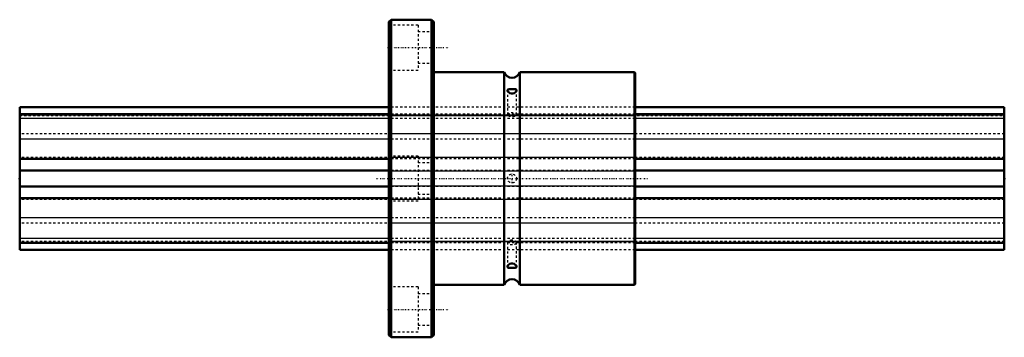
# Model space of a CAD drawing. Header units: millimetres. Extents: x 0 to 440, y -71 to 71.
import ezdxf

# ---------------------------------------------------------------- set-up
doc = ezdxf.new("R2010")
doc.units = ezdxf.units.MM
doc.linetypes.add('Center', pattern=[1.5, 0.45, -0.5, 0.05, -0.5])
doc.linetypes.add('Dashed', pattern=[2, 1, -1])
for name, color, linetype, lineweight in [('2d ConnectionPoints', 7, 'Continuous', 50), ('AM_0', 7, 'Continuous', 50), ('AM_4', 3, 'Continuous', 25), ('AM_7', 7, 'Center', 25), ('AM_9', 6, 'Dashed', 25)]:
    doc.layers.add(name, color=color, linetype=linetype, lineweight=lineweight)

# ---------------------------------------------------------------- blocks, each defined once
blk = doc.blocks.new('1_LBF70_Nut_0_in_LBF70_440L_4401650__4')
at = {"layer": 'AM_0'}
for p, q in [((166, 71), (165, 70)), ((166, 71), (166, -71)), ((184, 71), (166, 71)), ((184, 71), (184, -71)), ((185, 70), (184, 71)), ((165, 70), (165, -70)), ((185, 70), (185, -70)), ((216.5, 47.5), (185, 47.5)), ((216.5, 47.5), (216.5, -47.5)), ((274.5, 47.5), (223.5, 47.5)), ((223.5, 47.5), (223.5, -47.5)), ((275, 47), (275, -47)), ((185, -47.5), (216.5, -47.5)), ((223.5, -47.5), (274.5, -47.5)), ((165, -70), (166, -71)), ((184, -71), (185, -70)), ((166, -71), (184, -71))]:
    blk.add_line(p, q, dxfattribs=at)
for points in [[(219.78, 39.93), (219.17, 39.93), (218.66, 39.91), (218.25, 39.83), (218.02, 39.61), (218, 39.48)], [(222, 39.48), (221.98, 39.62), (221.82, 39.8), (221.5, 39.89), (220.96, 39.93), (220.29, 39.93), (219.78, 39.93)], [(218, 39.48), (218.03, 39.29), (218.2, 38.94), (218.53, 38.54), (219.08, 38.15), (219.75, 37.95), (220.38, 37.97), (220.92, 38.15), (221.4, 38.48), (221.8, 38.93), (221.98, 39.32), (222, 39.48)], [(222, -39.48), (221.97, -39.3), (221.81, -38.95), (221.48, -38.55), (220.95, -38.17), (220.27, -37.95), (219.65, -37.96), (219.1, -38.14), (218.61, -38.46), (218.21, -38.91), (218.03, -39.3), (218, -39.48)], [(218, -39.48), (218.02, -39.61), (218.18, -39.79), (218.49, -39.89), (219.01, -39.93), (219.69, -39.93), (219.78, -39.93)], [(219.78, -39.93), (220.38, -39.93), (220.93, -39.93), (221.42, -39.9), (221.81, -39.8), (221.98, -39.61), (222, -39.48)]]:
    blk.add_lwpolyline(points, dxfattribs=at)
for centre, radius, start, end in [((220, 48.7), 3.7, 198.9246, 341.0754), ((274.5, 47), 0.5, 360, 90), ((220, -48.7), 3.7, 18.9246, 161.0754), ((274.5, -47), 0.5, 270, 0)]:
    blk.add_arc(centre, radius, start, end, dxfattribs=at)
at = {"layer": 'AM_4'}
blk.add_line((274.5, 47.5), (274.5, -47.5), dxfattribs=at)
at = {"layer": 'AM_7'}
for p, q in [((164.35, 58.5), (191.65, 58.5)), ((159.5, 0), (280.5, 0)), ((220, -2.1), (220, 2.1)), ((164.35, -58.5), (191.65, -58.5))]:
    blk.add_line(p, q, dxfattribs=at)
at = {"layer": 'AM_9'}
for p, q in [((178, 68.5), (165, 68.5)), ((178, 68.5), (178, 48.5)), ((185, 65.5), (178, 65.5)), ((165, 48.5), (178, 48.5)), ((178, 51.5), (185, 51.5)), ((218, 39.47), (218, 28.58)), ((222, 28.58), (222, 39.47)), ((275, 31.93), (165, 31.93)), ((275, 28.8), (165, 28.8)), ((275, 28.38), (165, 28.38)), ((165, 28.22), (275, 28.22)), ((275, 26.84), (165, 26.84)), ((275, 19.96), (165, 19.96)), ((275, 17.52), (165, 17.52)), ((178, 10), (165, 10)), ((275, 9.32), (165, 9.32)), ((275, 8.84), (165, 8.84)), ((178, 10), (178, -10)), ((185, 7), (178, 7)), ((275, 3.54), (165, 3.54)), ((165, 3.47), (275, 3.47)), ((275, -3.47), (165, -3.47)), ((275, -3.54), (165, -3.54)), ((178, -7), (185, -7)), ((275, -8.84), (165, -8.84)), ((275, -9.32), (165, -9.32)), ((165, -10), (178, -10)), ((275, -17.52), (165, -17.52)), ((275, -19.96), (165, -19.96)), ((275, -26.84), (165, -26.84)), ((275, -28.22), (165, -28.22)), ((275, -28.38), (165, -28.38)), ((275, -28.8), (165, -28.8)), ((218, -28.58), (218, -39.47)), ((222, -39.47), (222, -28.58)), ((275, -31.93), (165, -31.93)), ((178, -48.5), (165, -48.5)), ((178, -48.5), (178, -68.5)), ((185, -51.5), (178, -51.5)), ((178, -65.5), (185, -65.5)), ((165, -68.5), (178, -68.5))]:
    blk.add_line(p, q, dxfattribs=at)
blk.add_circle((220, 0), 2, dxfattribs=at)
blk.add_ellipse((220, 28.58), major_axis=(-2, 0), ratio=0.5, dxfattribs=at)
for start_param, end_param in [(1.570796, 6.283185), (0, 1.570796)]:
    blk.add_ellipse((220, -28.58), major_axis=(2, 0), ratio=0.5, start_param=start_param, end_param=end_param, dxfattribs=at)
blk = doc.blocks.new('2_LBF701440_Spline_Shaft_0_in_LBF70_440L_4401650__4')
at = {"layer": 'AM_0'}
for p, q in [((165, 31.93), (0, 31.93)), ((0, -31.93), (0, 31.93)), ((440, 31.93), (275, 31.93)), ((440, -31.93), (440, 31.93)), ((165, 28.8), (0, 28.8)), ((440, 28.8), (275, 28.8)), ((165, 8.84), (0, 8.84)), ((440, 8.84), (275, 8.84)), ((165, 3.54), (0, 3.54)), ((440, 3.54), (275, 3.54)), ((165, -3.54), (0, -3.54)), ((440, -3.54), (275, -3.54)), ((165, -8.84), (0, -8.84)), ((440, -8.84), (275, -8.84)), ((165, -28.8), (0, -28.8)), ((440, -28.8), (275, -28.8)), ((165, -31.93), (0, -31.93)), ((440, -31.93), (275, -31.93))]:
    blk.add_line(p, q, dxfattribs=at)
at = {"layer": 'AM_4'}
for p, q in [((165, 26.84), (0, 26.84)), ((440, 26.84), (275, 26.84)), ((165, 17.52), (0, 17.52)), ((440, 17.52), (275, 17.52)), ((165, -17.52), (0, -17.52)), ((440, -17.52), (275, -17.52)), ((165, -26.84), (0, -26.84)), ((440, -26.84), (275, -26.84))]:
    blk.add_line(p, q, dxfattribs=at)
at = {"layer": 'AM_9'}
for p, q in [((275, 31.93), (165, 31.93)), ((440, 28.38), (0, 28.38)), ((0, 28.22), (440, 28.22)), ((275, 28.8), (165, 28.8)), ((275, 26.84), (165, 26.84)), ((440, 19.96), (0, 19.96)), ((275, 17.52), (165, 17.52)), ((440, 9.32), (0, 9.32)), ((275, 8.84), (165, 8.84)), ((0, 3.47), (440, 3.47)), ((275, 3.54), (165, 3.54)), ((440, -3.47), (0, -3.47)), ((275, -3.54), (165, -3.54)), ((440, -9.32), (0, -9.32)), ((275, -8.84), (165, -8.84)), ((275, -17.52), (165, -17.52)), ((440, -19.96), (0, -19.96)), ((440, -28.22), (0, -28.22)), ((440, -28.38), (0, -28.38)), ((275, -26.84), (165, -26.84)), ((275, -28.8), (165, -28.8)), ((275, -31.93), (165, -31.93))]:
    blk.add_line(p, q, dxfattribs=at)

msp = doc.modelspace()

# ---------------------------------------------------------------- linework, layer by layer
at = {"layer": '2d ConnectionPoints'}
for p in [(0, 0), (0, 0), (440, 0)]:
    msp.add_point(p, dxfattribs=at)

# ---------------------------------------------------------------- block references
for name in ['1_LBF70_Nut_0_in_LBF70_440L_4401650__4', '2_LBF701440_Spline_Shaft_0_in_LBF70_440L_4401650__4']:
    msp.add_blockref(name, (0, 0))

doc.saveas('drawing.dxf')
